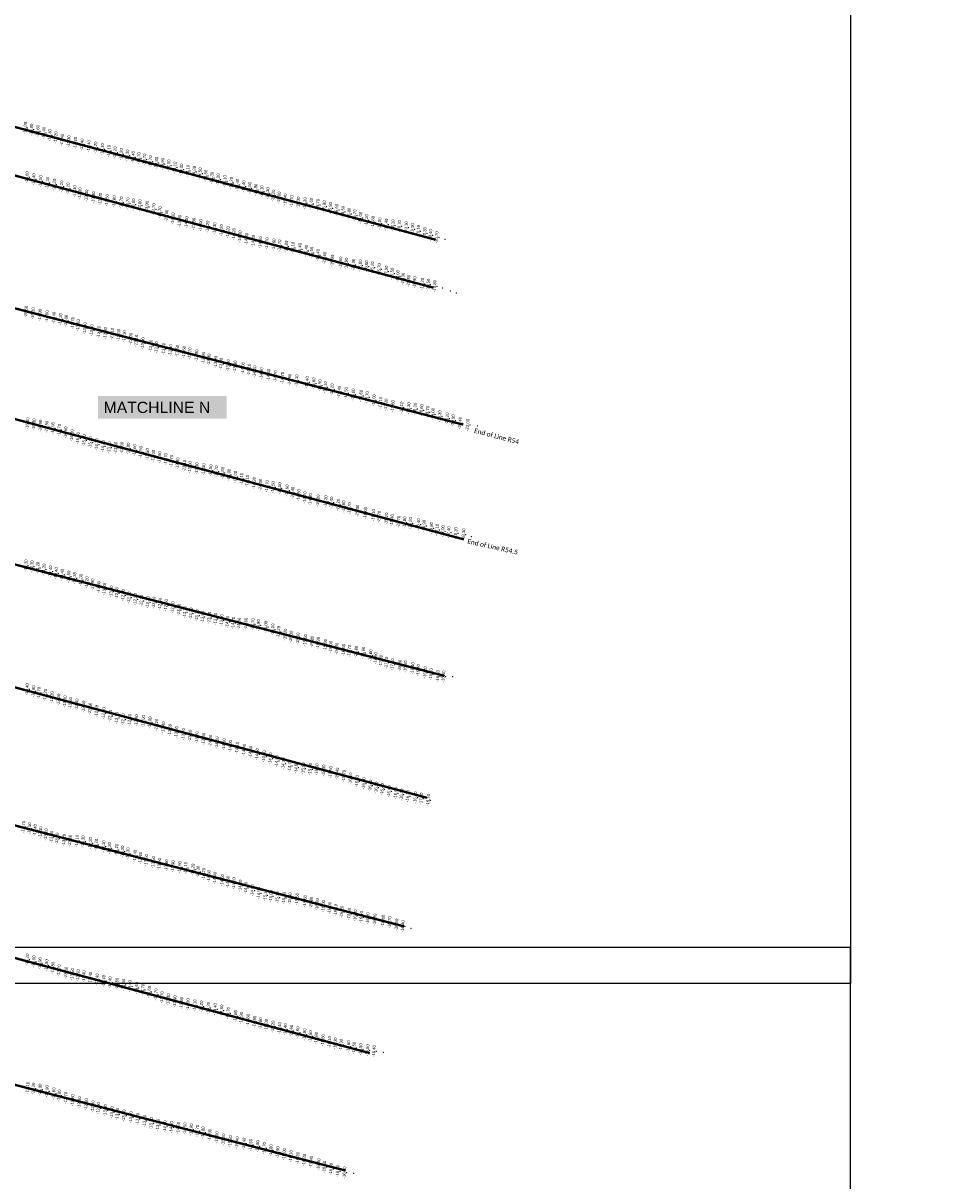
# Model space of a CAD drawing. Header units: feet. Extents: x 850675 to 1077306, y 463961 to 606658.
# Tile 38 of 77: x 946476 to 950436, y 537654 to 542585. Entities that reach past the tile are written whole.
import ezdxf
from ezdxf.enums import TextEntityAlignment as Align

# ---------------------------------------------------------------- set-up
doc = ezdxf.new("R2010")
doc.units = ezdxf.units.FT
doc.header["$MEASUREMENT"] = 0
doc.header["$XCLIPFRAME"] = 0
doc.header["$PDSIZE"] = 100
doc.linetypes.add('DASHED', pattern=[0.75, 0.5, -0.25])
for name, color, linetype in [('ELEV8', 7, 'Continuous'), ('MATCHLINE', 7, 'DASHED'), ('Plan', 150, 'Continuous'), ('POINTS8', 7, 'Continuous'), ('Text', 255, 'Continuous')]:
    doc.layers.add(name, color=color, linetype=linetype)
doc.layers.add('MrSID', color=251, linetype='Continuous', transparency=0.2)
doc.styles.add('Legend', font='calibri.ttf')
doc.styles.add('MM-STANDARD', font='txt', dxfattribs={"height": 1})
doc.styles.get("Standard").update_dxf_attribs({"font": 'simplex.shx'})
picture_1 = doc.add_image_def('image3.sid', size_in_pixel=(6317, 6971))
picture_2 = doc.add_image_def('image4.sid', size_in_pixel=(6320, 6970))
picture_3 = doc.add_image_def('image11.jpg', size_in_pixel=(1570, 944))

msp = doc.modelspace()

# ---------------------------------------------------------------- linework, layer by layer
at = {"layer": 'MATCHLINE', "color": 1, "const_width": 1, "flags": 128}
msp.add_lwpolyline([(963828.314, 540948.5851), (899094.3378, 540948.5851)], dxfattribs=at)
at = {"layer": 'Plan', "const_width": 10}
for points in [[(945331.16, 542439.81), (948233.0644, 541662.2518)], [(945269.18, 542249.65), (948223.4353, 541458.0645)], [(945096.15, 541718.85), (948350.582, 540874.7906)], [(945202.63, 541230.32), (948353.368, 540386.0874)], [(945348.15, 540562.76), (948270.3417, 539804.8917)], [(945277.44, 540067.78), (948196.1814, 539285.7104)], [(945195.06, 539491.03), (948099.1671, 538737.8386)], [(945054.94, 538974.7), (947952.7335, 538198.2433)], [(944915.03, 538459.14), (947848.5057, 537698.3051)]]:
    msp.add_lwpolyline(points, dxfattribs=at)
at = {"layer": 'POINTS8', "color": 250, "linetype": 'Continuous', "lineweight": 0, "transparency": 33554687}
for p in [(946494.3, 542137.53, -14), (946520.74, 542130.33, -13.8), (946547.4, 542124.44, -13.6), (946573.18, 542116.63, -13.4), (946598.46, 542106.79, -13.3), (946624.45, 542097.01, -13.2), (946651.17, 542087.32, -13.4), (946679.55, 542080.57, -13.3), (946708.02, 542073.72, -13.4), (946736.42, 542066.76, -13.4), (946765.22, 542060.24, -13.4), (946794.03, 542054.1, -13.2), (946822.65, 542046.84, -13.1), (946849.83, 542039.87, -13.1), (946876.72, 542032.94, -13.2), (946903.35, 542025.42, -13.2), (946929.14, 542020.56, -13.3), (946953.7, 542013.71, -13.4), (946977.96, 542008.44, -13.7), (947002.3, 542002.89, -13.7), (947027.21, 541995.07, -13.7), (947053.36, 541988.7, -13.8), (947079.16, 541984.3, -13.9), (947105.24, 541977.63, -14), (947131.67, 541968.72, -14.1), (947159.22, 541960.79, -14), (947186.92, 541955.11, -14.1), (947213.78, 541950.11, -14.3), (947238.93, 541943.54, -14.5), (946502.29, 541927.32, -13.6), (946530.27, 541918.86, -13.4), (946559.79, 541910.81, -13.5), (946588.92, 541903.68, -13.3), (946617.85, 541896.16, -13.2), (946648.42, 541888.14, -13.2), (947263.16, 541933.77, -14.5), (947288.93, 541924.71, -14.3), (947315.98, 541918.07, -14.2), (947343.89, 541910.8, -14.1), (947371.96, 541903.21, -14.2), (947397.92, 541895.49, -14.4), (947424.33, 541888.53, -14.4), (946676.28, 541879.44, -13.1), (946704.36, 541868.16, -13.1), (946726.84, 541858.79, -13.3), (946755.19, 541849.45, -13.4), (946784.78, 541841.7, -13.3), (947449.81, 541881.67, -14.5), (947475.93, 541874.71, -14.8), (947501.74, 541867.67, -15.1), (947526.58, 541859.16, -15.3), (947550.39, 541849.45, -15.2), (947575.66, 541840.98, -15), (946814.21, 541835.38, -13.3), (946843.04, 541830.03, -13.5), (946873.18, 541824.75, -13.6), (946903.35, 541819.93, -13.7), (946931.34, 541815.99, -13.7), (946954.99, 541811.82, -13.9), (946982.43, 541807.72, -13.8), (947012.33, 541801.18, -13.9), (947041.29, 541791.06, -13.7), (947601.7, 541833.18, -15.4), (947629.33, 541825.72, -15.7), (947657.29, 541819.86, -15.3), (947685.22, 541816.73, -15.3), (947712.54, 541814.62, -15.6), (947740.35, 541809.66, -15.7), (947767.42, 541803.27, -15.8), (947794.04, 541796.34, -15.8), (947820.68, 541788.72, -16.6), (947067.79, 541778.23, -13.7), (947096.12, 541763.99, -13.9), (947123.53, 541752.02, -14.1), (947151.99, 541741.79, -13.9), (947847.23, 541780.45, -16.5), (947873.78, 541772.41, -15.8), (947897.75, 541764.65, -15.7), (947922.12, 541755.15, -16), (947947.96, 541745.31, -16.2), (947181.27, 541735.67, -14.1), (947211.92, 541729.51, -13.9), (947241.61, 541723.32, -14), (947271.06, 541717.37, -14.2), (947300.82, 541709.45, -14.3), (947329.69, 541701.77, -14.2), (947357.78, 541693.96, -14.2), (947975.26, 541737.08, -16.8), (948003.46, 541730.86, -17), (948031.97, 541725.83, -17.4), (948060.15, 541722.3, -18.1), (948087.96, 541719.49, -18.7), (948116.28, 541714.27, -19.1), (948143.45, 541706.35, -19.9), (948168.49, 541698.75, -20.1), (948196.12, 541690.01, -20.3), (947382.84, 541685.76, -14.2), (947408.69, 541675.38, -14.3), (947436.87, 541665.04, -14.3), (947465.5, 541656.42, -14.3), (947495.42, 541650.36, -14.8), (947524.38, 541646.07, -14.7), (947553.4, 541641.02, -14.6), (948220.35, 541681.08, -20.4), (948246.77, 541671.81, -20.7), (948273.54, 541663.97, -20.3), (947577.3, 541636.66, -14.7), (947606.01, 541632.09, -14.8), (947634.09, 541627.46, -15.1), (947664.01, 541622.01, -15.4), (947691.19, 541614.52, -15.4), (947713.85, 541606.33, -15.5), (947741.06, 541596.47, -15.4), (947769.3, 541584.82, -15.6), (947801.89, 541572.55, -15.9), (947837.38, 541564.18, -15.6), (947861.66, 541560.02, -14.9), (947892.29, 541555.29, -15.3), (947920.98, 541551.86, -15.6), (947947.45, 541548.27, -16), (947972.71, 541543.19, -16.1), (948001.88, 541535.55, -16.7), (948032.07, 541525.72, -17), (948056.68, 541517.17, -17.5), (948081.25, 541506.83, -18), (948103.06, 541495.52, -18.3), (948127.06, 541486.85, -18.8), (948153.01, 541479.85, -18.9), (948185.77, 541473.66, -19.2), (948211.03, 541470.22, -19.5), (948238.23, 541464.47, -19.8), (948263.32, 541456.7, -19.7), (948296.16, 541444.16, -20), (948320.51, 541436.11, -20.1), (946497.44, 541355.05, -15.5), (946527.54, 541347.91, -15.2), (946557.26, 541341.27, -14.9), (946586.7, 541335.19, -14.6), (946615.69, 541329.23, -14.4), (946644.45, 541323.6, -14.2), (946668.26, 541316.86, -14), (946696.77, 541306.87, -13.7), (946719.69, 541297.14, -13.6), (946748.11, 541284.66, -13.4), (946777.66, 541276.29, -13.3), (946807.25, 541268.56, -13.2), (946835.89, 541263.99, -13.2), (946864.6, 541261.24, -13.1), (946892.35, 541256.13, -13), (946915.72, 541250.09, -13.1), (946943.39, 541239.89, -13), (946967.1, 541231.6, -13.1), (946995.38, 541220.63, -13), (947029.13, 541209.69, -13.1), (947053.13, 541203.27, -13.1), (947083.55, 541197.07, -13.3), (947112.86, 541191.23, -13.4), (947141.95, 541188.43, -13.5), (947171.04, 541183.4, -13.6), (947194.84, 541177.19, -13.7), (947224.3, 541168.48, -13.8), (947253.36, 541158.38, -13.9), (947276.34, 541150.98, -13.9), (947305.39, 541141.04, -13.9), (947328.48, 541133.21, -13.9), (947358.68, 541126.5, -13.9), (947387.96, 541121.48, -13.9), (947422.01, 541115, -14), (947447.47, 541107.92, -14.1), (947471.29, 541100.33, -14.1), (947500.72, 541092.23, -14.3), (947530.62, 541085.85, -14.6), (947560.17, 541079.62, -14.7), (947589.8, 541072.91, -14.7), (947620.45, 541065.57, -14.9), (947649.99, 541062.2, -15.1), (947694.93, 541055, -15.4), (947723.11, 541049.17, -15.6), (947748.75, 541041.33, -15.9), (947772.34, 541033.75, -16.1), (947801.05, 541023.63, -16.2), (947831.55, 541014.01, -16.4), (947860.47, 541008.54, -16.5), (947891.08, 541002.31, -16.6), (947924.42, 540996.92, -16.6), (947950.54, 540990.77, -16.7), (947979.46, 540978.29, -17), (948007.64, 540967.17, -17.1), (948031.24, 540959.32, -17.3), (948060, 540953.02, -17.6), (948097.32, 540946.55, -18.1), (948127.36, 540943.54, -18.3), (948155.01, 540941.3, -18.3), (948182.48, 540936.08, -18.6), (948208.05, 540927.84, -18.7), (948230.92, 540919.38, -19), (948259.72, 540909.56, -19.3), (948291.52, 540900.01, -20.1), (946504.16, 540879.34, -16.8), (946531.14, 540874.61, -16.8), (946558.87, 540869.74, -16.9), (946585.79, 540865.08, -16.9), (946611.71, 540859.53, -16.9), (946639.35, 540851.45, -16.7), (948316.75, 540892.08, -20.9), (948346.15, 540881.04, -21.4), (948378.86, 540873.13, -22), (948411.01, 540869.49, -22.2), (946666.58, 540840.43, -16.6), (946692.93, 540828.71, -16.3), (946718.97, 540816.87, -16), (946745.23, 540807.33, -15.8), (946772.04, 540798.57, -15.2), (946798.98, 540789.7, -14.7), (946825.16, 540782.77, -14.2), (946852.03, 540777.09, -13.7), (946879.9, 540775.6, -13.4), (946905.75, 540775.63, -13), (946933.18, 540772.2, -12.8), (946959.91, 540765.78, -12.6), (946985.86, 540757.35, -12.5), (947014.42, 540747.83, -12.5), (947040.16, 540741.27, -12.4), (947066.12, 540734.86, -12.6), (947093.14, 540727.45, -12.7), (947116.99, 540719.63, -12.7), (947143.28, 540708.96, -12.9), (947172.02, 540699.21, -13.1), (947196.21, 540692.95, -13), (947225.02, 540688, -13.3), (947253.67, 540684.25, -13.5), (947283.92, 540679.29, -13.5), (947308.36, 540674.72, -13.7), (947335.03, 540668.33, -13.8), (947362.02, 540660.64, -13.9), (947389.37, 540652, -14), (947415.75, 540643.1, -14.1), (947439.7, 540634.76, -14.1), (947469.34, 540625.44, -14.2), (947496.12, 540618.28, -14.3), (947524.18, 540612.25, -14.7), (947549.79, 540607.87, -14.5), (947577.74, 540602.85, -14.5), (947609.36, 540593.57, -14.6), (947632.98, 540584.33, -14.4), (947659.32, 540573.75, -14.5), (947685.21, 540564.04, -14.7), (947708.77, 540556.34, -14.8), (947741.7, 540550.76, -15), (947774.06, 540547.48, -15.2), (947798.21, 540542.27, -15.4), (947827.35, 540532.88, -15.2), (947850.32, 540525.29, -15.6), (947875.03, 540517.75, -15.7), (947909.22, 540507.46, -15.8), (947943.63, 540497.76, -16), (947977.38, 540488.79, -16.1), (948001.82, 540481.97, -15.7), (948032.5, 540474.19, -15.1), (948056.34, 540467.43, -15.4), (948084.55, 540460.64, -15.7), (948110.15, 540457.36, -15.8), (948134.68, 540454.26, -16.2), (948168.93, 540449.21, -16.4), (948192.78, 540443, -16.9), (948224.48, 540433.66, -16.8), (948248.68, 540426.45, -17.1), (948272.76, 540420.03, -17), (948297.99, 540415.45, -17.4), (948328.18, 540412.08, -18.2), (948361.28, 540406.3, -18.3), (948384.39, 540397.61, -18.7), (946497.34, 540274.3, -14.3), (946522.89, 540270.18, -14.3), (946547.61, 540264.87, -14.2), (946573.87, 540256.72, -14.2), (946601.51, 540248.57, -14.4), (946625.76, 540241.78, -14.4), (946651.42, 540234.71, -14.4), (946679.42, 540226.82, -14.5), (946704.3257, 540220.3992, -14.346), (946731.17, 540212.44, -14.3), (946756.69, 540202.13, -14.2), (946781.34, 540193.05, -13.9), (946806.93, 540182.47, -13.8), (946831.2227, 540174.0213, -13.3869), (946860.59, 540163.75, -13), (946884.6, 540156.88, -12.8), (946911.36, 540148.22, -12.5), (946936.46, 540137.45, -12.3), (946963.3, 540130.38, -12.2), (946988.99, 540124.44, -12.2), (947015.87, 540117.94, -12.2), (947041.95, 540116.06, -12.3), (947068.7, 540110.74, -12.4), (947094, 540105.55, -12.6), (947122.32, 540095.82, -12.7), (947148.98, 540086.05, -13), (947174.01, 540075.88, -13.1), (947199.68, 540069.45, -13.2), (947225.83, 540061.26, -13.3), (947249.5026, 540055.3526, -13.5501), (947277.96, 540051.95, -13.7), (947304.8, 540047.02, -13.8), (947330.64, 540041.58, -13.9), (947355.9, 540034.35, -14.1), (947380.19, 540029.83, -14.2), (947404.58, 540026.38, -14.3), (947434.2, 540026.29, -14.6), (947463.78, 540024.2, -14.7), (947487.39, 540019.63, -14.8), (947519, 540012.32, -15), (947548.44, 540001.47, -15), (947573.03, 539991.06, -15.2), (947601.78, 539979.84, -15.2), (947626.25, 539971.18, -15.3), (947656.34, 539962.94, -15.5), (947686.89, 539956.26, -15.6), (947716.21, 539949.59, -15.8), (947741.86, 539944.31, -15.9), (947772.59, 539935.63, -15.9), (947795.49, 539927.98, -16), (947820.82, 539919.79, -16.3), (947850.4, 539914.83, -16.5), (947875, 539910.75, -16.7), (947903.86, 539907.25, -16.8), (947934.24, 539902.94, -16.9), (947964.89, 539891.56, -16.8), (947986.83, 539879.59, -16.9), (948009.22, 539868.32, -17), (948032.64, 539860.45, -17.1), (948057.89, 539852.95, -17.1), (948089.38, 539847.54, -16.8), (948113.57, 539844.24, -16.6), (948144.39, 539836.89, -16.4), (948168.07, 539828.8, -16.4), (948197.7, 539818.89, -16.2), (948222.39, 539811.39, -16.1), (948251.79, 539803.35, -16.2), (948275.78, 539801.46, -16.5), (948305.1, 539801.62, -16.7), (946502.38, 539746.86, -13.4), (946529.17, 539738.67, -12.8), (946552.7, 539731.76, -12.7), (946579.32, 539723.03, -12.2), (946608.08, 539713.01, -12.2), (946636.26, 539702.84, -12.2), (946663.37, 539695.25, -12.3), (946686.68, 539688.47, -12.5), (946713.9, 539682.03, -12.4), (946742.74, 539673.16, -12.5), (946770.46, 539664.44, -12.5), (946798.35, 539654.65, -12.6), (946827.95, 539644.99, -12.7), (946856.21, 539634.55, -12.6), (946883.89, 539625.08, -12.7), (946911.41, 539618.87, -12.7), (946938.93, 539616.51, -12.8), (946967.68, 539614.83, -12.9), (946997.33, 539611.16, -13), (947025.12, 539605.51, -13), (947053.47, 539596.01, -13.2), (947082.33, 539584.62, -13.4), (947110.31, 539574.27, -13.6), (947138.52, 539564.9, -13.6), (947168.04, 539556.24, -13.7), (947196.42, 539549.55, -13.6), (947225.75, 539542.33, -13.7), (947253.93, 539535.32, -13.9), (947282.86, 539527.93, -14), (947311.48, 539520.19, -14), (947340.59, 539512.39, -14.1), (947367.93, 539505.17, -14), (947396.88, 539497.71, -14.1), (947426.61, 539489.1, -14.4), (947454.2, 539480.57, -14.5), (947482.3, 539471.18, -14.5), (947511.15, 539461.37, -14.6), (947538.25, 539452.42, -14.6), (947565.17, 539442.08, -14.5), (947594.11, 539430.99, -14.7), (947621, 539420.9, -14.7), (947648.55, 539414.24, -14.9), (947678.57, 539410.04, -15), (947708.23, 539407.47, -15), (947735.74, 539406.1, -15), (947765.38, 539400.76, -15.3), (947794.99, 539394.32, -15.5), (947822.99, 539387.92, -15.4), (947851.61, 539378.4, -15.7), (947879.53, 539366.91, -16.1), (947907.77, 539356.06, -16.4), (947935.84, 539346.38, -16.2), (947963.6, 539336.8, -16.4), (947989.35, 539328.33, -16.5), (948014.61, 539321.07, -16.4), (948043.72, 539312.74, -16.4), (948072.61, 539304.81, -16.5), (948097.04, 539298.4, -16.1), (948123.19, 539292.1, -16.1), (948156.15, 539286.29, -16.6), (948181.14, 539281.42, -17.2), (948210.67, 539275.5, -18.1), (946486.78, 539161.09, -13.7), (946511.96, 539154.74, -13.5), (946536.5, 539147.55, -13.4), (946559.33, 539137.15, -13.3), (946583.05, 539128.5, -13.2), (946606.15, 539118.83, -13.3), (946629.97, 539111.06, -13.2), (946659.77, 539105.43, -13.2), (946685.41, 539102.34, -13.2), (946715.1, 539101.38, -13.1), (946740.19, 539098.79, -13.3), (946771.86, 539091.81, -13.2), (946796.79, 539085.16, -13.2), (946827.98, 539077.75, -13.1), (946852.88, 539070.82, -13.2), (946883.4, 539063.37, -13.2), (946908.19, 539055.73, -13.3), (946931.41, 539047.9, -13.3), (946961.84, 539037.7, -13.4), (946984.72, 539028.52, -13.4), (947009.74, 539019.66, -13.5), (947039.69, 539010.74, -13.5), (947065.25, 539002.79, -13.6), (947095.76, 538997.3, -13.8), (947123.1, 538992.93, -13.9), (947152.05, 538989.83, -13.9), (947177.56, 538986.33, -14.1), (947208.11, 538979, -14.2), (947230.57, 538970.21, -14.3), (947254.09, 538960.73, -14.2), (947276.46, 538951.62, -14.3), (947302.3, 538943.72, -14.4), (947333.35, 538934.26, -14.5), (947357.89, 538926.76, -14.6), (947383.44, 538920.76, -14.7), (947410.28, 538910.89, -14.8), (947434.08, 538901.71, -14.7), (947462.09, 538890.55, -14.9), (947488.93, 538879.4, -14.9), (947516.54, 538870.51, -15.1), (947540.89, 538866.22, -15), (947568.44, 538860.81, -15.1), (947595.87, 538858.44, -15.3), (947621.58, 538856.09, -15.5), (947652.25, 538853.76, -15.5), (947686.28, 538845.08, -15.6), (947712.19, 538838.31, -15.8), (947737.87, 538831.32, -16), (947764.11, 538823.68, -16), (947790.91, 538815.6, -16), (947816.66, 538807.17, -16.1), (947842.18, 538799.59, -16.2), (947873.96, 538790.96, -16.4), (947900.01, 538784.04, -16.3), (947925.36, 538777.12, -16.4), (947953.65, 538771.41, -16.5), (947983.2, 538766.13, -16.8), (948018.5, 538760.93, -16.8), (948046.33, 538754.74, -16.7), (948075.86, 538744.71, -16.5), (948102.74, 538737.69, -16.4), (948127.64, 538730.04, -16.6), (946502.61, 538595.96, -14.1), (946530.74, 538588.15, -14), (946556.95, 538580.36, -13.9), (946584.97, 538571.53, -13.9), (946611.65, 538560.94, -13.8), (946638.57, 538549.61, -13.7), (946668.04, 538540.07, -13.6), (946694.64, 538533.74, -13.5), (946719.66, 538529.14, -13.5), (946744.06, 538524.43, -13.4), (946771.56, 538518.31, -13.4), (946800.12, 538511.14, -13.4), (946828.66, 538504.82, -13.4), (946855.54, 538498.82, -13.4), (946884.64, 538493.17, -13.5), (946912.62, 538488.62, -13.5), (946939.23, 538482.95, -13.4), (946968.34, 538475.56, -13.6), (946995.21, 538467.53, -13.7), (947022.31, 538458.18, -13.6), (947050.55, 538447.34, -13.7), (947076.78, 538435.59, -13.7), (947103.54, 538425.85, -13.8), (947131.78, 538417.92, -13.9), (947159.91, 538410.99, -13.9), (947187.17, 538405.41, -14), (947216.31, 538400.47, -14.1), (947244.83, 538395.68, -14.2), (947273.96, 538389.98, -14.3), (947302.8, 538384.87, -14.4), (947330.54, 538378.69, -14.5), (947359.03, 538367.97, -14.7), (947389.81, 538355.58, -14.8), (947414.49, 538347.14, -14.9), (947442.68, 538338.6, -14.8), (947470.68, 538330.93, -14.8), (947495.67, 538324.36, -14.8), (947520.97, 538317.65, -15), (947549.27, 538310.49, -15.2), (947577.44, 538304.3, -15.4), (947602, 538298.88, -15.4), (947627.52, 538292.98, -15.6), (947654.9, 538285.76, -15.6), (947683.88, 538277.11, -15.8), (947708.76, 538269.14, -15.6), (947733.55, 538261.91, -15.8), (947761.99, 538252.92, -15.8), (947790.06, 538244.72, -16.1), (947814.77, 538238.84, -16.3), (947839.4, 538232.81, -16.3), (947870.98, 538225.93, -16.6), (947894.64, 538220.22, -16.5), (947923.19, 538213.98, -16.5), (947952.67, 538209.6, -16.5), (947979.99, 538206.38, -16.4), (948009.88, 538202.17, -16.1), (946476.43, 538053.59, -13.3), (946504.48, 538049.9, -13.1), (946528.7, 538046.21, -13.2), (946557.56, 538042.02, -13), (946587.16, 538035.16, -12.9), (946615.57, 538025.57, -12.8), (946638.78, 538017.2, -12.8), (946666.85, 538007.36, -12.7), (946696.41, 537997.24, -12.8), (946724.76, 537987.68, -12.8), (946753.76, 537979.94, -12.8), (946782.39, 537970.41, -12.8), (946805.7, 537963.22, -12.9), (946835.33, 537954.29, -13), (946863.54, 537945.87, -13), (946886.34, 537938.23, -13.1), (946915.05, 537931.67, -13.2), (946944.29, 537924.44, -13.3), (946972.99, 537917.27, -13.4), (947002.52, 537908.73, -13.5), (947031.38, 537899.1, -13.7), (947059.26, 537892.06, -13.8), (947089.16, 537885.5, -14), (947117.13, 537882.43, -14.2), (947146.13, 537879.58, -14.5), (947173.93, 537876.43, -14.5), (947201.53, 537872.61, -14.8), (947227.42, 537866.88, -14.7), (947251.49, 537859.76, -14.8), (947280.2, 537848.86, -14.9), (947310.09, 537838.65, -15), (947338.58, 537829.59, -15.1), (947367.35, 537822.62, -15.2), (947396.89, 537817.17, -15.4), (947426.1, 537812.12, -15.4), (947454.54, 537806.57, -15.5), (947483.64, 537801.04, -15.6), (947512.37, 537793.07, -15.7), (947540.71, 537783.78, -15.8), (947569.76, 537775.24, -15.9), (947597.33, 537767.22, -16), (947625.7, 537759.03, -16.1), (947654.69, 537750.83, -16.2), (947682.49, 537742.76, -16.3), (947712.15, 537734.57, -16.4), (947744.05, 537723.44, -16.4), (947768.48, 537713.56, -16.4), (947796.87, 537704.1, -16.5), (947825.56, 537695.54, -16.6), (947854.16, 537688.97, -16.6), (947883.95, 537685.68, -16.8)]:
    msp.add_point(p, dxfattribs=at)

# ---------------------------------------------------------------- texts
at = {"layer": 'ELEV8', "color": 18, "true_color": 0x000000, "transparency": 33554687, "style": 'MM-STANDARD'}
for s, p in [('-14.00', (946494.3, 542137.53, -14)), ('-13.80', (946520.74, 542130.33, -13.8)), ('-13.60', (946547.4, 542124.44, -13.6)), ('-13.40', (946573.18, 542116.63, -13.4)), ('-13.30', (946598.46, 542106.79, -13.3)), ('-13.20', (946624.45, 542097.01, -13.2)), ('-13.40', (946651.17, 542087.32, -13.4)), ('-13.30', (946679.55, 542080.57, -13.3)), ('-13.40', (946708.02, 542073.72, -13.4)), ('-13.40', (946736.42, 542066.76, -13.4)), ('-13.40', (946765.22, 542060.24, -13.4)), ('-13.20', (946794.03, 542054.1, -13.2)), ('-13.10', (946822.65, 542046.84, -13.1)), ('-13.10', (946849.83, 542039.87, -13.1)), ('-13.20', (946876.72, 542032.94, -13.2)), ('-13.20', (946903.35, 542025.42, -13.2)), ('-13.30', (946929.14, 542020.56, -13.3)), ('-13.40', (946953.7, 542013.71, -13.4)), ('-13.70', (946977.96, 542008.44, -13.7)), ('-13.70', (947002.3, 542002.89, -13.7)), ('-13.70', (947027.21, 541995.07, -13.7)), ('-13.80', (947053.36, 541988.7, -13.8)), ('-13.90', (947079.16, 541984.3, -13.9)), ('-14.00', (947105.24, 541977.63, -14)), ('-14.10', (947131.67, 541968.72, -14.1)), ('-14.00', (947159.22, 541960.79, -14)), ('-13.60', (946502.29, 541927.32, -13.6)), ('-13.40', (946530.27, 541918.86, -13.4)), ('-13.50', (946559.79, 541910.81, -13.5)), ('-14.10', (947186.92, 541955.11, -14.1)), ('-14.30', (947213.78, 541950.11, -14.3)), ('-14.50', (947238.93, 541943.54, -14.5)), ('-14.50', (947263.16, 541933.77, -14.5)), ('-14.30', (947288.93, 541924.71, -14.3)), ('-14.20', (947315.98, 541918.07, -14.2)), ('-14.10', (947343.89, 541910.8, -14.1)), ('-13.30', (946588.92, 541903.68, -13.3)), ('-13.20', (946617.85, 541896.16, -13.2)), ('-13.20', (946648.42, 541888.14, -13.2)), ('-13.10', (946676.28, 541879.44, -13.1)), ('-13.10', (946704.36, 541868.16, -13.1)), ('-14.20', (947371.96, 541903.21, -14.2)), ('-14.40', (947397.92, 541895.49, -14.4)), ('-14.40', (947424.33, 541888.53, -14.4)), ('-14.50', (947449.81, 541881.67, -14.5)), ('-14.80', (947475.93, 541874.71, -14.8)), ('-15.10', (947501.74, 541867.67, -15.1)), ('-13.30', (946726.84, 541858.79, -13.3)), ('-13.40', (946755.19, 541849.45, -13.4)), ('-13.30', (946784.78, 541841.7, -13.3)), ('-13.30', (946814.21, 541835.38, -13.3)), ('-13.50', (946843.04, 541830.03, -13.5)), ('-13.60', (946873.18, 541824.75, -13.6)), ('-13.70', (946903.35, 541819.93, -13.7)), ('-13.70', (946931.34, 541815.99, -13.7)), ('-13.90', (946954.99, 541811.82, -13.9)), ('-15.30', (947526.58, 541859.16, -15.3)), ('-15.20', (947550.39, 541849.45, -15.2)), ('-15.00', (947575.66, 541840.98, -15)), ('-15.40', (947601.7, 541833.18, -15.4)), ('-15.70', (947629.33, 541825.72, -15.7)), ('-15.30', (947657.29, 541819.86, -15.3)), ('-15.30', (947685.22, 541816.73, -15.3)), ('-15.60', (947712.54, 541814.62, -15.6)), ('-13.80', (946982.43, 541807.72, -13.8)), ('-13.90', (947012.33, 541801.18, -13.9)), ('-13.70', (947041.29, 541791.06, -13.7)), ('-13.70', (947067.79, 541778.23, -13.7)), ('-13.90', (947096.12, 541763.99, -13.9)), ('-15.70', (947740.35, 541809.66, -15.7)), ('-15.80', (947767.42, 541803.27, -15.8)), ('-15.80', (947794.04, 541796.34, -15.8)), ('-16.60', (947820.68, 541788.72, -16.6)), ('-16.50', (947847.23, 541780.45, -16.5)), ('-15.80', (947873.78, 541772.41, -15.8)), ('-15.70', (947897.75, 541764.65, -15.7)), ('-14.10', (947123.53, 541752.02, -14.1)), ('-13.90', (947151.99, 541741.79, -13.9)), ('-14.10', (947181.27, 541735.67, -14.1)), ('-13.90', (947211.92, 541729.51, -13.9)), ('-14.00', (947241.61, 541723.32, -14)), ('-14.20', (947271.06, 541717.37, -14.2)), ('-16.00', (947922.12, 541755.15, -16)), ('-16.20', (947947.96, 541745.31, -16.2)), ('-16.80', (947975.26, 541737.08, -16.8)), ('-17.00', (948003.46, 541730.86, -17)), ('-17.40', (948031.97, 541725.83, -17.4)), ('-18.10', (948060.15, 541722.3, -18.1)), ('-18.70', (948087.96, 541719.49, -18.7)), ('-19.10', (948116.28, 541714.27, -19.1)), ('-14.30', (947300.82, 541709.45, -14.3)), ('-14.20', (947329.69, 541701.77, -14.2)), ('-14.20', (947357.78, 541693.96, -14.2)), ('-14.20', (947382.84, 541685.76, -14.2)), ('-14.30', (947408.69, 541675.38, -14.3)), ('-14.30', (947436.87, 541665.04, -14.3)), ('-19.90', (948143.45, 541706.35, -19.9)), ('-20.10', (948168.49, 541698.75, -20.1)), ('-20.30', (948196.12, 541690.01, -20.3)), ('-20.40', (948220.35, 541681.08, -20.4)), ('-20.70', (948246.77, 541671.81, -20.7)), ('-14.30', (947465.5, 541656.42, -14.3)), ('-14.80', (947495.42, 541650.36, -14.8)), ('-14.70', (947524.38, 541646.07, -14.7)), ('-14.60', (947553.4, 541641.02, -14.6)), ('-14.70', (947577.3, 541636.66, -14.7)), ('-14.80', (947606.01, 541632.09, -14.8)), ('-15.10', (947634.09, 541627.46, -15.1)), ('-15.40', (947664.01, 541622.01, -15.4)), ('-15.40', (947691.19, 541614.52, -15.4)), ('-15.50', (947713.85, 541606.33, -15.5)), ('-15.40', (947741.06, 541596.47, -15.4)), ('-15.60', (947769.3, 541584.82, -15.6)), ('-15.90', (947801.89, 541572.55, -15.9)), ('-15.60', (947837.38, 541564.18, -15.6)), ('-14.90', (947861.66, 541560.02, -14.9)), ('-15.30', (947892.29, 541555.29, -15.3)), ('-15.60', (947920.98, 541551.86, -15.6)), ('-16.00', (947947.45, 541548.27, -16)), ('-16.10', (947972.71, 541543.19, -16.1)), ('-16.70', (948001.88, 541535.55, -16.7)), ('-17.00', (948032.07, 541525.72, -17)), ('-17.50', (948056.68, 541517.17, -17.5)), ('-18.00', (948081.25, 541506.83, -18)), ('-18.30', (948103.06, 541495.52, -18.3)), ('-18.80', (948127.06, 541486.85, -18.8)), ('-18.90', (948153.01, 541479.85, -18.9)), ('-19.20', (948185.77, 541473.66, -19.2)), ('-19.50', (948211.03, 541470.22, -19.5)), ('-19.80', (948238.23, 541464.47, -19.8)), ('-15.50', (946497.44, 541355.05, -15.5)), ('-15.20', (946527.54, 541347.91, -15.2)), ('-14.90', (946557.26, 541341.27, -14.9)), ('-14.60', (946586.7, 541335.19, -14.6)), ('-14.40', (946615.69, 541329.23, -14.4)), ('-14.20', (946644.45, 541323.6, -14.2)), ('-14.00', (946668.26, 541316.86, -14)), ('-13.70', (946696.77, 541306.87, -13.7)), ('-13.60', (946719.69, 541297.14, -13.6)), ('-13.40', (946748.11, 541284.66, -13.4)), ('-13.30', (946777.66, 541276.29, -13.3)), ('-13.20', (946807.25, 541268.56, -13.2)), ('-13.20', (946835.89, 541263.99, -13.2)), ('-13.10', (946864.6, 541261.24, -13.1)), ('-13.00', (946892.35, 541256.13, -13)), ('-13.10', (946915.72, 541250.09, -13.1)), ('-13.00', (946943.39, 541239.89, -13)), ('-13.10', (946967.1, 541231.6, -13.1)), ('-13.00', (946995.38, 541220.63, -13)), ('-13.10', (947029.13, 541209.69, -13.1)), ('-13.10', (947053.13, 541203.27, -13.1)), ('-13.30', (947083.55, 541197.07, -13.3)), ('-13.40', (947112.86, 541191.23, -13.4)), ('-13.50', (947141.95, 541188.43, -13.5)), ('-13.60', (947171.04, 541183.4, -13.6)), ('-13.70', (947194.84, 541177.19, -13.7)), ('-13.80', (947224.3, 541168.48, -13.8)), ('-13.90', (947253.36, 541158.38, -13.9)), ('-13.90', (947276.34, 541150.98, -13.9)), ('-13.90', (947305.39, 541141.04, -13.9)), ('-13.90', (947328.48, 541133.21, -13.9)), ('-13.90', (947358.68, 541126.5, -13.9)), ('-13.90', (947387.96, 541121.48, -13.9)), ('-14.00', (947422.01, 541115, -14)), ('-14.10', (947447.47, 541107.92, -14.1)), ('-14.10', (947471.29, 541100.33, -14.1)), ('-14.30', (947500.72, 541092.23, -14.3)), ('-14.60', (947530.62, 541085.85, -14.6)), ('-14.70', (947560.17, 541079.62, -14.7)), ('-14.70', (947589.8, 541072.91, -14.7)), ('-14.90', (947620.45, 541065.57, -14.9)), ('-15.10', (947649.99, 541062.2, -15.1)), ('-15.40', (947694.93, 541055, -15.4)), ('-15.60', (947723.11, 541049.17, -15.6)), ('-15.90', (947748.75, 541041.33, -15.9)), ('-16.10', (947772.34, 541033.75, -16.1)), ('-16.20', (947801.05, 541023.63, -16.2)), ('-16.40', (947831.55, 541014.01, -16.4)), ('-16.50', (947860.47, 541008.54, -16.5)), ('-16.60', (947891.08, 541002.31, -16.6)), ('-16.60', (947924.42, 540996.92, -16.6)), ('-16.70', (947950.54, 540990.77, -16.7)), ('-17.00', (947979.46, 540978.29, -17)), ('-17.10', (948007.64, 540967.17, -17.1)), ('-17.30', (948031.24, 540959.32, -17.3)), ('-17.60', (948060, 540953.02, -17.6)), ('-18.10', (948097.32, 540946.55, -18.1)), ('-18.30', (948127.36, 540943.54, -18.3)), ('-18.30', (948155.01, 540941.3, -18.3)), ('-18.60', (948182.48, 540936.08, -18.6)), ('-18.70', (948208.05, 540927.84, -18.7)), ('-16.80', (946504.16, 540879.34, -16.8)), ('-16.80', (946531.14, 540874.61, -16.8)), ('-19.00', (948230.92, 540919.38, -19)), ('-19.30', (948259.72, 540909.56, -19.3)), ('-20.10', (948291.52, 540900.01, -20.1)), ('-20.90', (948316.75, 540892.08, -20.9)), ('-21.40', (948346.15, 540881.04, -21.4)), ('-16.90', (946558.87, 540869.74, -16.9)), ('-16.90', (946585.79, 540865.08, -16.9)), ('-16.90', (946611.71, 540859.53, -16.9)), ('-16.70', (946639.35, 540851.45, -16.7)), ('-16.60', (946666.58, 540840.43, -16.6)), ('-16.30', (946692.93, 540828.71, -16.3)), ('-22.00', (948378.86, 540873.13, -22)), ('-16.00', (946718.97, 540816.87, -16)), ('-15.80', (946745.23, 540807.33, -15.8)), ('-15.20', (946772.04, 540798.57, -15.2)), ('-14.70', (946798.98, 540789.7, -14.7)), ('-14.20', (946825.16, 540782.77, -14.2)), ('-13.70', (946852.03, 540777.09, -13.7)), ('-13.40', (946879.9, 540775.6, -13.4)), ('-13.00', (946905.75, 540775.63, -13)), ('-12.80', (946933.18, 540772.2, -12.8)), ('-12.60', (946959.91, 540765.78, -12.6)), ('-12.50', (946985.86, 540757.35, -12.5)), ('-12.50', (947014.42, 540747.83, -12.5)), ('-12.40', (947040.16, 540741.27, -12.4)), ('-12.60', (947066.12, 540734.86, -12.6)), ('-12.70', (947093.14, 540727.45, -12.7)), ('-12.70', (947116.99, 540719.63, -12.7)), ('-12.90', (947143.28, 540708.96, -12.9)), ('-13.10', (947172.02, 540699.21, -13.1)), ('-13.00', (947196.21, 540692.95, -13)), ('-13.30', (947225.02, 540688, -13.3)), ('-13.50', (947253.67, 540684.25, -13.5)), ('-13.50', (947283.92, 540679.29, -13.5)), ('-13.70', (947308.36, 540674.72, -13.7)), ('-13.80', (947335.03, 540668.33, -13.8)), ('-13.90', (947362.02, 540660.64, -13.9)), ('-14.00', (947389.37, 540652, -14)), ('-14.10', (947415.75, 540643.1, -14.1)), ('-14.10', (947439.7, 540634.76, -14.1)), ('-14.20', (947469.34, 540625.44, -14.2)), ('-14.30', (947496.12, 540618.28, -14.3)), ('-14.70', (947524.18, 540612.25, -14.7)), ('-14.50', (947549.79, 540607.87, -14.5)), ('-14.50', (947577.74, 540602.85, -14.5)), ('-14.60', (947609.36, 540593.57, -14.6)), ('-14.40', (947632.98, 540584.33, -14.4)), ('-14.50', (947659.32, 540573.75, -14.5)), ('-14.70', (947685.21, 540564.04, -14.7)), ('-14.80', (947708.77, 540556.34, -14.8)), ('-15.00', (947741.7, 540550.76, -15)), ('-15.20', (947774.06, 540547.48, -15.2)), ('-15.40', (947798.21, 540542.27, -15.4)), ('-15.20', (947827.35, 540532.88, -15.2)), ('-15.60', (947850.32, 540525.29, -15.6)), ('-15.70', (947875.03, 540517.75, -15.7)), ('-15.80', (947909.22, 540507.46, -15.8)), ('-16.00', (947943.63, 540497.76, -16)), ('-16.10', (947977.38, 540488.79, -16.1)), ('-15.70', (948001.82, 540481.97, -15.7)), ('-15.10', (948032.5, 540474.19, -15.1)), ('-15.40', (948056.34, 540467.43, -15.4)), ('-15.70', (948084.55, 540460.64, -15.7)), ('-15.80', (948110.15, 540457.36, -15.8)), ('-16.20', (948134.68, 540454.26, -16.2)), ('-16.40', (948168.93, 540449.21, -16.4)), ('-16.90', (948192.78, 540443, -16.9)), ('-16.80', (948224.48, 540433.66, -16.8)), ('-17.10', (948248.68, 540426.45, -17.1)), ('-17.00', (948272.76, 540420.03, -17)), ('-17.40', (948297.99, 540415.45, -17.4)), ('-18.20', (948328.18, 540412.08, -18.2)), ('-18.30', (948361.28, 540406.3, -18.3)), ('-14.30', (946497.34, 540274.3, -14.3)), ('-14.30', (946522.89, 540270.18, -14.3)), ('-14.20', (946547.61, 540264.87, -14.2)), ('-14.20', (946573.87, 540256.72, -14.2)), ('-14.40', (946601.51, 540248.57, -14.4)), ('-14.40', (946625.76, 540241.78, -14.4)), ('-14.40', (946651.42, 540234.71, -14.4)), ('-14.50', (946679.42, 540226.82, -14.5)), ('-14.35', (946704.3257, 540220.3992, -14.346)), ('-14.30', (946731.17, 540212.44, -14.3)), ('-14.20', (946756.69, 540202.13, -14.2)), ('-13.90', (946781.34, 540193.05, -13.9)), ('-13.80', (946806.93, 540182.47, -13.8)), ('-13.39', (946831.2227, 540174.0213, -13.3869)), ('-13.00', (946860.59, 540163.75, -13)), ('-12.80', (946884.6, 540156.88, -12.8)), ('-12.50', (946911.36, 540148.22, -12.5)), ('-12.30', (946936.46, 540137.45, -12.3)), ('-12.20', (946963.3, 540130.38, -12.2)), ('-12.20', (946988.99, 540124.44, -12.2)), ('-12.20', (947015.87, 540117.94, -12.2)), ('-12.30', (947041.95, 540116.06, -12.3)), ('-12.40', (947068.7, 540110.74, -12.4)), ('-12.60', (947094, 540105.55, -12.6)), ('-12.70', (947122.32, 540095.82, -12.7)), ('-13.00', (947148.98, 540086.05, -13)), ('-13.10', (947174.01, 540075.88, -13.1)), ('-13.20', (947199.68, 540069.45, -13.2)), ('-13.30', (947225.83, 540061.26, -13.3)), ('-13.55', (947249.5026, 540055.3526, -13.5501)), ('-13.70', (947277.96, 540051.95, -13.7)), ('-13.80', (947304.8, 540047.02, -13.8)), ('-13.90', (947330.64, 540041.58, -13.9)), ('-14.10', (947355.9, 540034.35, -14.1)), ('-14.20', (947380.19, 540029.83, -14.2)), ('-14.30', (947404.58, 540026.38, -14.3)), ('-14.60', (947434.2, 540026.29, -14.6)), ('-14.70', (947463.78, 540024.2, -14.7)), ('-14.80', (947487.39, 540019.63, -14.8)), ('-15.00', (947519, 540012.32, -15)), ('-15.00', (947548.44, 540001.47, -15)), ('-15.20', (947573.03, 539991.06, -15.2)), ('-15.20', (947601.78, 539979.84, -15.2)), ('-15.30', (947626.25, 539971.18, -15.3)), ('-15.50', (947656.34, 539962.94, -15.5)), ('-15.60', (947686.89, 539956.26, -15.6)), ('-15.80', (947716.21, 539949.59, -15.8)), ('-15.90', (947741.86, 539944.31, -15.9)), ('-15.90', (947772.59, 539935.63, -15.9)), ('-16.00', (947795.49, 539927.98, -16)), ('-16.30', (947820.82, 539919.79, -16.3)), ('-16.50', (947850.4, 539914.83, -16.5)), ('-16.70', (947875, 539910.75, -16.7)), ('-16.80', (947903.86, 539907.25, -16.8)), ('-16.90', (947934.24, 539902.94, -16.9)), ('-16.80', (947964.89, 539891.56, -16.8)), ('-16.90', (947986.83, 539879.59, -16.9)), ('-17.00', (948009.22, 539868.32, -17)), ('-17.10', (948032.64, 539860.45, -17.1)), ('-17.10', (948057.89, 539852.95, -17.1)), ('-16.80', (948089.38, 539847.54, -16.8)), ('-16.60', (948113.57, 539844.24, -16.6)), ('-16.40', (948144.39, 539836.89, -16.4)), ('-16.40', (948168.07, 539828.8, -16.4)), ('-16.20', (948197.7, 539818.89, -16.2)), ('-16.10', (948222.39, 539811.39, -16.1)), ('-16.20', (948251.79, 539803.35, -16.2)), ('-16.50', (948275.78, 539801.46, -16.5)), ('-13.40', (946502.38, 539746.86, -13.4)), ('-12.80', (946529.17, 539738.67, -12.8)), ('-12.70', (946552.7, 539731.76, -12.7)), ('-12.20', (946579.32, 539723.03, -12.2)), ('-12.20', (946608.08, 539713.01, -12.2)), ('-12.20', (946636.26, 539702.84, -12.2)), ('-12.30', (946663.37, 539695.25, -12.3)), ('-12.50', (946686.68, 539688.47, -12.5)), ('-12.40', (946713.9, 539682.03, -12.4)), ('-12.50', (946742.74, 539673.16, -12.5)), ('-12.50', (946770.46, 539664.44, -12.5)), ('-12.60', (946798.35, 539654.65, -12.6)), ('-12.70', (946827.95, 539644.99, -12.7)), ('-12.60', (946856.21, 539634.55, -12.6)), ('-12.70', (946883.89, 539625.08, -12.7)), ('-12.70', (946911.41, 539618.87, -12.7)), ('-12.80', (946938.93, 539616.51, -12.8)), ('-12.90', (946967.68, 539614.83, -12.9)), ('-13.00', (946997.33, 539611.16, -13)), ('-13.00', (947025.12, 539605.51, -13)), ('-13.20', (947053.47, 539596.01, -13.2)), ('-13.40', (947082.33, 539584.62, -13.4)), ('-13.60', (947110.31, 539574.27, -13.6)), ('-13.60', (947138.52, 539564.9, -13.6)), ('-13.70', (947168.04, 539556.24, -13.7)), ('-13.60', (947196.42, 539549.55, -13.6)), ('-13.70', (947225.75, 539542.33, -13.7)), ('-13.90', (947253.93, 539535.32, -13.9)), ('-14.00', (947282.86, 539527.93, -14)), ('-14.00', (947311.48, 539520.19, -14)), ('-14.10', (947340.59, 539512.39, -14.1)), ('-14.00', (947367.93, 539505.17, -14)), ('-14.10', (947396.88, 539497.71, -14.1)), ('-14.40', (947426.61, 539489.1, -14.4)), ('-14.50', (947454.2, 539480.57, -14.5)), ('-14.50', (947482.3, 539471.18, -14.5)), ('-14.60', (947511.15, 539461.37, -14.6)), ('-14.60', (947538.25, 539452.42, -14.6)), ('-14.50', (947565.17, 539442.08, -14.5)), ('-14.70', (947594.11, 539430.99, -14.7)), ('-14.70', (947621, 539420.9, -14.7)), ('-14.90', (947648.55, 539414.24, -14.9)), ('-15.00', (947678.57, 539410.04, -15)), ('-15.00', (947708.23, 539407.47, -15)), ('-15.00', (947735.74, 539406.1, -15)), ('-15.30', (947765.38, 539400.76, -15.3)), ('-15.50', (947794.99, 539394.32, -15.5)), ('-15.40', (947822.99, 539387.92, -15.4)), ('-15.70', (947851.61, 539378.4, -15.7)), ('-16.10', (947879.53, 539366.91, -16.1)), ('-16.40', (947907.77, 539356.06, -16.4)), ('-16.20', (947935.84, 539346.38, -16.2)), ('-16.40', (947963.6, 539336.8, -16.4)), ('-16.50', (947989.35, 539328.33, -16.5)), ('-16.40', (948014.61, 539321.07, -16.4)), ('-16.40', (948043.72, 539312.74, -16.4)), ('-16.50', (948072.61, 539304.81, -16.5)), ('-16.10', (948097.04, 539298.4, -16.1)), ('-16.10', (948123.19, 539292.1, -16.1)), ('-16.60', (948156.15, 539286.29, -16.6)), ('-17.20', (948181.14, 539281.42, -17.2)), ('-18.10', (948210.67, 539275.5, -18.1)), ('-13.70', (946486.78, 539161.09, -13.7)), ('-13.50', (946511.96, 539154.74, -13.5)), ('-13.40', (946536.5, 539147.55, -13.4)), ('-13.30', (946559.33, 539137.15, -13.3)), ('-13.20', (946583.05, 539128.5, -13.2)), ('-13.30', (946606.15, 539118.83, -13.3)), ('-13.20', (946629.97, 539111.06, -13.2)), ('-13.20', (946659.77, 539105.43, -13.2)), ('-13.20', (946685.41, 539102.34, -13.2)), ('-13.10', (946715.1, 539101.38, -13.1)), ('-13.30', (946740.19, 539098.79, -13.3)), ('-13.20', (946771.86, 539091.81, -13.2)), ('-13.20', (946796.79, 539085.16, -13.2)), ('-13.10', (946827.98, 539077.75, -13.1)), ('-13.20', (946852.88, 539070.82, -13.2)), ('-13.20', (946883.4, 539063.37, -13.2)), ('-13.30', (946908.19, 539055.73, -13.3)), ('-13.30', (946931.41, 539047.9, -13.3)), ('-13.40', (946961.84, 539037.7, -13.4)), ('-13.40', (946984.72, 539028.52, -13.4)), ('-13.50', (947009.74, 539019.66, -13.5)), ('-13.50', (947039.69, 539010.74, -13.5)), ('-13.60', (947065.25, 539002.79, -13.6)), ('-13.80', (947095.76, 538997.3, -13.8)), ('-13.90', (947123.1, 538992.93, -13.9)), ('-13.90', (947152.05, 538989.83, -13.9)), ('-14.10', (947177.56, 538986.33, -14.1)), ('-14.20', (947208.11, 538979, -14.2)), ('-14.30', (947230.57, 538970.21, -14.3)), ('-14.20', (947254.09, 538960.73, -14.2)), ('-14.30', (947276.46, 538951.62, -14.3)), ('-14.40', (947302.3, 538943.72, -14.4)), ('-14.50', (947333.35, 538934.26, -14.5)), ('-14.60', (947357.89, 538926.76, -14.6)), ('-14.70', (947383.44, 538920.76, -14.7)), ('-14.80', (947410.28, 538910.89, -14.8)), ('-14.70', (947434.08, 538901.71, -14.7)), ('-14.90', (947462.09, 538890.55, -14.9)), ('-14.90', (947488.93, 538879.4, -14.9)), ('-15.10', (947516.54, 538870.51, -15.1)), ('-15.00', (947540.89, 538866.22, -15)), ('-15.10', (947568.44, 538860.81, -15.1)), ('-15.30', (947595.87, 538858.44, -15.3)), ('-15.50', (947621.58, 538856.09, -15.5)), ('-15.50', (947652.25, 538853.76, -15.5)), ('-15.60', (947686.28, 538845.08, -15.6)), ('-15.80', (947712.19, 538838.31, -15.8)), ('-16.00', (947737.87, 538831.32, -16)), ('-16.00', (947764.11, 538823.68, -16)), ('-16.00', (947790.91, 538815.6, -16)), ('-16.10', (947816.66, 538807.17, -16.1)), ('-16.20', (947842.18, 538799.59, -16.2)), ('-16.40', (947873.96, 538790.96, -16.4)), ('-16.30', (947900.01, 538784.04, -16.3)), ('-16.40', (947925.36, 538777.12, -16.4)), ('-16.50', (947953.65, 538771.41, -16.5)), ('-16.80', (947983.2, 538766.13, -16.8)), ('-16.80', (948018.5, 538760.93, -16.8)), ('-16.70', (948046.33, 538754.74, -16.7)), ('-16.50', (948075.86, 538744.71, -16.5)), ('-16.40', (948102.74, 538737.69, -16.4)), ('-14.10', (946502.61, 538595.96, -14.1)), ('-14.00', (946530.74, 538588.15, -14)), ('-13.90', (946556.95, 538580.36, -13.9)), ('-13.90', (946584.97, 538571.53, -13.9)), ('-13.80', (946611.65, 538560.94, -13.8)), ('-13.70', (946638.57, 538549.61, -13.7)), ('-13.60', (946668.04, 538540.07, -13.6)), ('-13.50', (946694.64, 538533.74, -13.5)), ('-13.50', (946719.66, 538529.14, -13.5)), ('-13.40', (946744.06, 538524.43, -13.4)), ('-13.40', (946771.56, 538518.31, -13.4)), ('-13.40', (946800.12, 538511.14, -13.4)), ('-13.40', (946828.66, 538504.82, -13.4)), ('-13.40', (946855.54, 538498.82, -13.4)), ('-13.50', (946884.64, 538493.17, -13.5)), ('-13.50', (946912.62, 538488.62, -13.5)), ('-13.40', (946939.23, 538482.95, -13.4)), ('-13.60', (946968.34, 538475.56, -13.6)), ('-13.70', (946995.21, 538467.53, -13.7)), ('-13.60', (947022.31, 538458.18, -13.6)), ('-13.70', (947050.55, 538447.34, -13.7)), ('-13.70', (947076.78, 538435.59, -13.7)), ('-13.80', (947103.54, 538425.85, -13.8)), ('-13.90', (947131.78, 538417.92, -13.9)), ('-13.90', (947159.91, 538410.99, -13.9)), ('-14.00', (947187.17, 538405.41, -14)), ('-14.10', (947216.31, 538400.47, -14.1)), ('-14.20', (947244.83, 538395.68, -14.2)), ('-14.30', (947273.96, 538389.98, -14.3)), ('-14.40', (947302.8, 538384.87, -14.4)), ('-14.50', (947330.54, 538378.69, -14.5)), ('-14.70', (947359.03, 538367.97, -14.7)), ('-14.80', (947389.81, 538355.58, -14.8)), ('-14.90', (947414.49, 538347.14, -14.9)), ('-14.80', (947442.68, 538338.6, -14.8)), ('-14.80', (947470.68, 538330.93, -14.8)), ('-14.80', (947495.67, 538324.36, -14.8)), ('-15.00', (947520.97, 538317.65, -15)), ('-15.20', (947549.27, 538310.49, -15.2)), ('-15.40', (947577.44, 538304.3, -15.4)), ('-15.40', (947602, 538298.88, -15.4)), ('-15.60', (947627.52, 538292.98, -15.6)), ('-15.60', (947654.9, 538285.76, -15.6)), ('-15.80', (947683.88, 538277.11, -15.8)), ('-15.60', (947708.76, 538269.14, -15.6)), ('-15.80', (947733.55, 538261.91, -15.8)), ('-15.80', (947761.99, 538252.92, -15.8)), ('-16.10', (947790.06, 538244.72, -16.1)), ('-16.30', (947814.77, 538238.84, -16.3)), ('-16.30', (947839.4, 538232.81, -16.3)), ('-16.60', (947870.98, 538225.93, -16.6)), ('-16.50', (947894.64, 538220.22, -16.5)), ('-16.50', (947923.19, 538213.98, -16.5)), ('-16.50', (947952.67, 538209.6, -16.5)), ('-16.40', (947979.99, 538206.38, -16.4)), ('-13.10', (946504.48, 538049.9, -13.1)), ('-13.20', (946528.7, 538046.21, -13.2)), ('-13.00', (946557.56, 538042.02, -13)), ('-12.90', (946587.16, 538035.16, -12.9)), ('-12.80', (946615.57, 538025.57, -12.8)), ('-12.80', (946638.78, 538017.2, -12.8)), ('-12.70', (946666.85, 538007.36, -12.7)), ('-12.80', (946696.41, 537997.24, -12.8)), ('-12.80', (946724.76, 537987.68, -12.8)), ('-12.80', (946753.76, 537979.94, -12.8)), ('-12.80', (946782.39, 537970.41, -12.8)), ('-12.90', (946805.7, 537963.22, -12.9)), ('-13.00', (946835.33, 537954.29, -13)), ('-13.00', (946863.54, 537945.87, -13)), ('-13.10', (946886.34, 537938.23, -13.1)), ('-13.20', (946915.05, 537931.67, -13.2)), ('-13.30', (946944.29, 537924.44, -13.3)), ('-13.40', (946972.99, 537917.27, -13.4)), ('-13.50', (947002.52, 537908.73, -13.5)), ('-13.70', (947031.38, 537899.1, -13.7)), ('-13.80', (947059.26, 537892.06, -13.8)), ('-14.00', (947089.16, 537885.5, -14)), ('-14.20', (947117.13, 537882.43, -14.2)), ('-14.50', (947146.13, 537879.58, -14.5)), ('-14.50', (947173.93, 537876.43, -14.5)), ('-14.80', (947201.53, 537872.61, -14.8)), ('-14.70', (947227.42, 537866.88, -14.7)), ('-14.80', (947251.49, 537859.76, -14.8)), ('-14.90', (947280.2, 537848.86, -14.9)), ('-15.00', (947310.09, 537838.65, -15)), ('-15.10', (947338.58, 537829.59, -15.1)), ('-15.20', (947367.35, 537822.62, -15.2)), ('-15.40', (947396.89, 537817.17, -15.4)), ('-15.40', (947426.1, 537812.12, -15.4)), ('-15.50', (947454.54, 537806.57, -15.5)), ('-15.60', (947483.64, 537801.04, -15.6)), ('-15.70', (947512.37, 537793.07, -15.7)), ('-15.80', (947540.71, 537783.78, -15.8)), ('-15.90', (947569.76, 537775.24, -15.9)), ('-16.00', (947597.33, 537767.22, -16)), ('-16.10', (947625.7, 537759.03, -16.1)), ('-16.20', (947654.69, 537750.83, -16.2)), ('-16.30', (947682.49, 537742.76, -16.3)), ('-16.40', (947712.15, 537734.57, -16.4)), ('-16.40', (947744.05, 537723.44, -16.4)), ('-16.40', (947768.48, 537713.56, -16.4)), ('-16.50', (947796.87, 537704.1, -16.5)), ('-16.60', (947825.56, 537695.54, -16.6)), ('-16.60', (947854.16, 537688.97, -16.6))]:
    msp.add_text(s, height=13, rotation=85, dxfattribs=at).set_placement(p, align=Align.BOTTOM_CENTER)
at = {"layer": 'MATCHLINE', "color": 1, "insert": (946818.658, 540972.3332), "char_height": 48, "attachment_point": 1, "bg_fill": 1, "box_fill_scale": 1.5, "bg_fill_color": 255, "bg_fill_transparency": 0}
msp.add_mtext_dynamic_manual_height_columns('{\\fArial|b0|i0|c0|p34;MATCHLINE N}', width=500.499458, gutter_width=1521.1859, heights=[0], dxfattribs=at)
at = {"layer": 'Text', "color": 18, "true_color": 0x000000, "style": 'Legend'}
for s, rotation, p in [('End of Line R54', 345.4325754, (948492.7203, 540825.5215)), ('End of Line R54.5', 347.3214616, (948476.0633, 540354.9516))]:
    msp.add_text(s, height=20, rotation=rotation, dxfattribs=at).set_placement(p, align=Align.MIDDLE_CENTER)

# ---------------------------------------------------------------- pictures from other files: only their frames are drawn
at = {"layer": 'MrSID'}
image = msp.add_image(picture_3, insert=(851552.7296, 463961.3689), size_in_units=(225757.9943, 135742.3864), rotation=0.370518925, dxfattribs=at)
image.dxf.flags = 7
image = msp.add_image(picture_1, insert=(943865.4221, 538494.5786), size_in_units=(20725.0656, 22870.7349), dxfattribs=at)
image.set_boundary_path([(-0.5, -0.5), (1869.319344, 6970.5)])
image = msp.add_image(picture_2, insert=(944016.6721, 515780.4844), size_in_units=(20734.9081, 22867.4541), dxfattribs=at)
image.set_boundary_path([(1823.218344, -0.5), (-0.5, -0.5), (-0.5, 6685.048516), (299.218344, 6685.048516), (299.218344, 5448.837583), (908.818344, 5448.837583), (908.818344, 4212.62665), (1213.618344, 4212.62665), (1213.618344, 1740.204784), (1518.418344, 1740.204784), (1518.418344, 564.95385), (1823.218344, 564.95385), (1823.218344, -0.5)])

doc.saveas('drawing.dxf')
